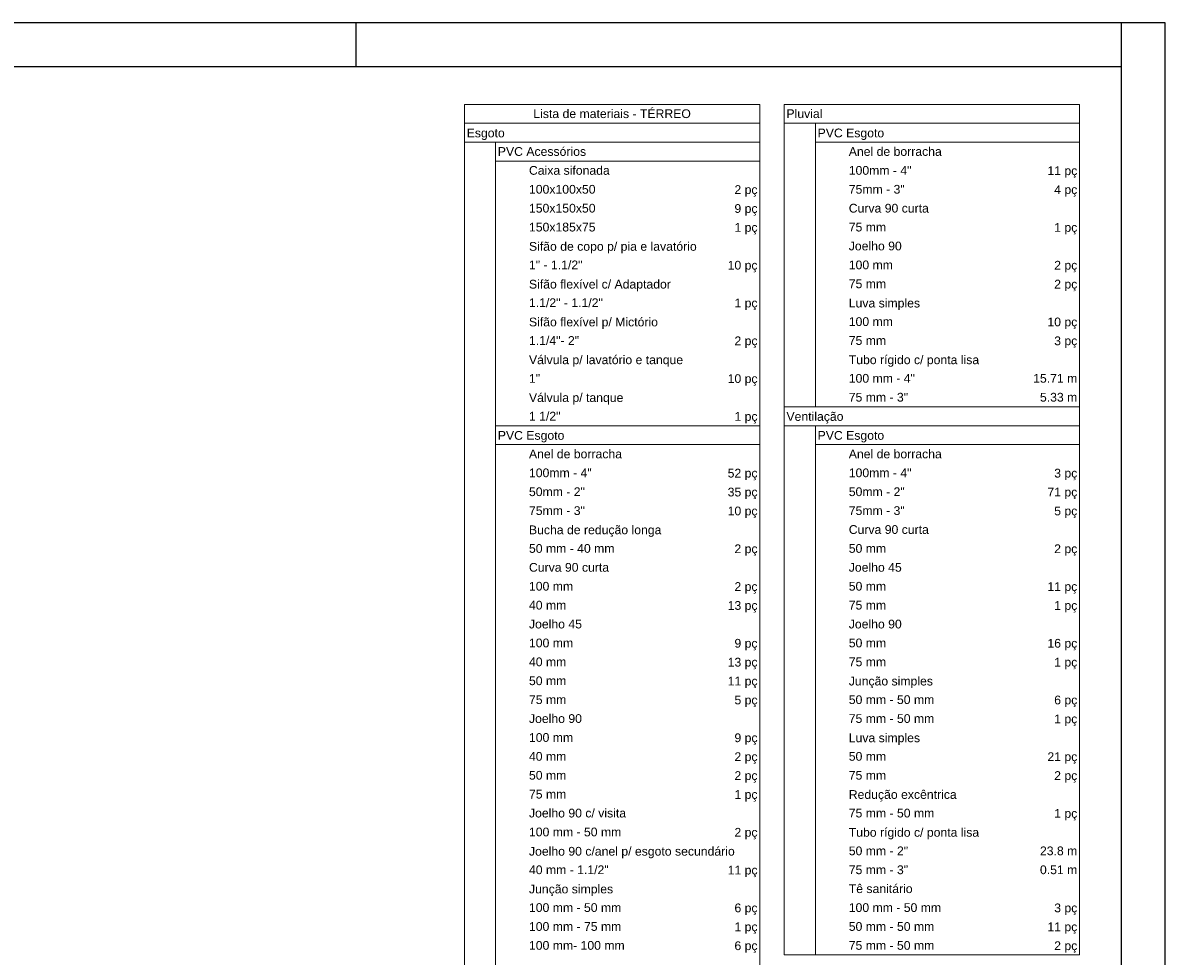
# Model space of a CAD drawing. Header units: millimetres. Extents: x 567 to 934, y -1 to 364.
# Tile 241 of 256: x 691 to 717, y 98 to 119. Entities that reach past the tile are written whole.
import ezdxf

# ---------------------------------------------------------------- set-up
doc = ezdxf.new("R2010")
doc.units = ezdxf.units.MM
doc.header["$MEASUREMENT"] = 0
doc.linetypes.add('NULL', pattern=[0])
doc.layers.get('0').update_dxf_attribs({"lineweight": 18})
doc.layers.add('DI-Hachuras Tabelas', color=251, linetype='Continuous', lineweight=0)
doc.layers.add('DI-Tabelas', color=7, linetype='Continuous', lineweight=13)
doc.layers.add('FOLHA_PADRÃO', color=7, linetype='Continuous')
doc.styles.add('Arial', font='arial.ttf')

# ---------------------------------------------------------------- blocks, each defined once
blk = doc.blocks.new('A1EST. 1500')
at = {"layer": 'FOLHA_PADRÃO', "color": 1, "linetype": 'Continuous'}
for p, q in [((150.008, 59.4), (0, 59.4)), ((131.5, 59.4), (131.5, 58.4)), ((149, 59.4), (149, 58.4)), ((150, 59.4), (150, 0))]:
    blk.add_line(p, q, dxfattribs=at)
at = {"layer": 'FOLHA_PADRÃO', "color": 6, "linetype": 'Continuous'}
blk.add_lwpolyline([(149, 58.4), (149, 1), (1, 1), (1, 58.4), (149, 58.4)], dxfattribs=at)

msp = doc.modelspace()

# ---------------------------------------------------------------- linework, layer by layer
at = {"layer": 'DI-Hachuras Tabelas'}
msp.add_lwpolyline([(701.435, 117.563), (708.186, 117.563), (708.186, 117.131), (701.435, 117.131), (701.435, 117.563)], dxfattribs=at)
at = {"layer": 'DI-Tabelas'}
for p, q in [((701.435, 117.131), (701.435, 117.563)), ((701.435, 117.563), (708.186, 117.563)), ((708.186, 117.563), (708.186, 117.131)), ((709.46, 117.563), (708.747, 117.563)), ((708.747, 117.131), (708.747, 117.563)), ((710.172, 117.563), (709.46, 117.563)), ((713.21, 117.563), (710.172, 117.563)), ((715.498, 117.563), (713.21, 117.563)), ((715.498, 117.563), (715.498, 117.131)), ((708.186, 117.131), (701.435, 117.131)), ((701.435, 116.699), (701.435, 117.131)), ((708.186, 117.131), (708.186, 116.699)), ((715.498, 117.131), (708.747, 117.131)), ((708.747, 116.699), (708.747, 117.131)), ((709.46, 117.131), (709.46, 116.699)), ((715.498, 117.131), (715.498, 116.699)), ((708.186, 116.699), (701.435, 116.699)), ((701.435, 116.267), (701.435, 116.699)), ((702.147, 116.699), (702.147, 116.267)), ((708.186, 116.699), (708.186, 116.267)), ((708.747, 116.267), (708.747, 116.699)), ((715.498, 116.699), (709.46, 116.699)), ((709.46, 116.699), (709.46, 116.267)), ((715.498, 116.699), (715.498, 116.267)), ((701.435, 115.835), (701.435, 116.267)), ((708.186, 116.267), (702.147, 116.267)), ((702.147, 116.267), (702.147, 115.835)), ((708.186, 116.267), (708.186, 115.835)), ((708.747, 115.835), (708.747, 116.267)), ((709.46, 116.267), (709.46, 115.835)), ((715.498, 116.267), (715.498, 115.835)), ((701.435, 115.403), (701.435, 115.835)), ((702.147, 115.835), (702.147, 115.403)), ((708.186, 115.835), (708.186, 115.403)), ((708.747, 115.403), (708.747, 115.835)), ((709.46, 115.835), (709.46, 115.403)), ((715.498, 115.835), (715.498, 115.403)), ((701.435, 114.971), (701.435, 115.403)), ((702.147, 115.403), (702.147, 114.971)), ((708.186, 115.403), (708.186, 114.971)), ((708.747, 114.971), (708.747, 115.403)), ((709.46, 115.403), (709.46, 114.971)), ((715.498, 115.403), (715.498, 114.971)), ((701.435, 114.539), (701.435, 114.971)), ((702.147, 114.971), (702.147, 114.539)), ((708.186, 114.971), (708.186, 114.539)), ((708.747, 114.539), (708.747, 114.971)), ((709.46, 114.971), (709.46, 114.539)), ((715.498, 114.971), (715.498, 114.539)), ((701.435, 114.107), (701.435, 114.539)), ((702.147, 114.539), (702.147, 114.107)), ((708.186, 114.539), (708.186, 114.107)), ((708.747, 114.107), (708.747, 114.539)), ((709.46, 114.539), (709.46, 114.107)), ((715.498, 114.539), (715.498, 114.107)), ((701.435, 113.675), (701.435, 114.107)), ((702.147, 114.107), (702.147, 113.675)), ((708.186, 114.107), (708.186, 113.675)), ((708.747, 113.675), (708.747, 114.107)), ((709.46, 114.107), (709.46, 113.675)), ((715.498, 114.107), (715.498, 113.675)), ((701.435, 113.243), (701.435, 113.675)), ((702.147, 113.675), (702.147, 113.243)), ((708.186, 113.675), (708.186, 113.243)), ((708.747, 113.243), (708.747, 113.675)), ((709.46, 113.675), (709.46, 113.243)), ((715.498, 113.675), (715.498, 113.243)), ((701.435, 112.811), (701.435, 113.243)), ((702.147, 113.243), (702.147, 112.811)), ((708.186, 113.243), (708.186, 112.811)), ((708.747, 112.811), (708.747, 113.243)), ((709.46, 113.243), (709.46, 112.811)), ((715.498, 113.243), (715.498, 112.811)), ((701.435, 112.379), (701.435, 112.811)), ((702.147, 112.811), (702.147, 112.379)), ((708.186, 112.811), (708.186, 112.379)), ((708.747, 112.379), (708.747, 112.811)), ((709.46, 112.811), (709.46, 112.379)), ((715.498, 112.811), (715.498, 112.379)), ((701.435, 111.947), (701.435, 112.379)), ((702.147, 112.379), (702.147, 111.947)), ((708.186, 112.379), (708.186, 111.947)), ((708.747, 111.947), (708.747, 112.379)), ((709.46, 112.379), (709.46, 111.947)), ((715.498, 112.379), (715.498, 111.947)), ((701.435, 111.515), (701.435, 111.947)), ((702.147, 111.947), (702.147, 111.515)), ((708.186, 111.947), (708.186, 111.515)), ((708.747, 111.515), (708.747, 111.947)), ((709.46, 111.947), (709.46, 111.515)), ((715.498, 111.947), (715.498, 111.515)), ((701.435, 111.083), (701.435, 111.515)), ((702.147, 111.515), (702.147, 111.083)), ((708.186, 111.515), (708.186, 111.083)), ((708.747, 111.083), (708.747, 111.515)), ((709.46, 111.515), (709.46, 111.083)), ((715.498, 111.515), (715.498, 111.083)), ((701.435, 110.651), (701.435, 111.083)), ((702.147, 111.083), (702.147, 110.651)), ((708.186, 111.083), (708.186, 110.651)), ((708.747, 110.651), (708.747, 111.083)), ((709.46, 111.083), (709.46, 110.651)), ((715.498, 111.083), (715.498, 110.651)), ((701.435, 110.219), (701.435, 110.651)), ((702.147, 110.651), (702.147, 110.219)), ((708.186, 110.651), (708.186, 110.219)), ((709.46, 110.651), (708.747, 110.651)), ((708.747, 110.219), (708.747, 110.651)), ((710.172, 110.651), (709.46, 110.651)), ((713.21, 110.651), (710.172, 110.651)), ((715.498, 110.651), (713.21, 110.651)), ((715.498, 110.651), (715.498, 110.219)), ((701.435, 109.787), (701.435, 110.219)), ((702.859, 110.219), (702.147, 110.219)), ((702.147, 110.219), (702.147, 109.787)), ((705.897, 110.219), (702.859, 110.219)), ((708.186, 110.219), (705.897, 110.219)), ((708.186, 110.219), (708.186, 109.787)), ((715.498, 110.219), (708.747, 110.219)), ((708.747, 109.787), (708.747, 110.219)), ((709.46, 110.219), (709.46, 109.787)), ((715.498, 110.219), (715.498, 109.787)), ((701.435, 109.355), (701.435, 109.787)), ((708.186, 109.787), (702.147, 109.787)), ((702.147, 109.787), (702.147, 109.355)), ((708.186, 109.787), (708.186, 109.355)), ((708.747, 109.355), (708.747, 109.787)), ((715.498, 109.787), (709.46, 109.787)), ((709.46, 109.787), (709.46, 109.355)), ((715.498, 109.787), (715.498, 109.355)), ((701.435, 108.923), (701.435, 109.355)), ((702.147, 109.355), (702.147, 108.923)), ((708.186, 109.355), (708.186, 108.923)), ((708.747, 108.923), (708.747, 109.355)), ((709.46, 109.355), (709.46, 108.923)), ((715.498, 109.355), (715.498, 108.923)), ((701.435, 108.491), (701.435, 108.923)), ((702.147, 108.923), (702.147, 108.491)), ((708.186, 108.923), (708.186, 108.491)), ((708.747, 108.491), (708.747, 108.923)), ((709.46, 108.923), (709.46, 108.491)), ((715.498, 108.923), (715.498, 108.491)), ((701.435, 108.059), (701.435, 108.491)), ((702.147, 108.491), (702.147, 108.059)), ((708.186, 108.491), (708.186, 108.059)), ((708.747, 108.059), (708.747, 108.491)), ((709.46, 108.491), (709.46, 108.059)), ((715.498, 108.491), (715.498, 108.059)), ((701.435, 107.627), (701.435, 108.059)), ((702.147, 108.059), (702.147, 107.627)), ((708.186, 108.059), (708.186, 107.627)), ((708.747, 107.627), (708.747, 108.059)), ((709.46, 108.059), (709.46, 107.627)), ((715.498, 108.059), (715.498, 107.627)), ((701.435, 107.195), (701.435, 107.627)), ((702.147, 107.627), (702.147, 107.195)), ((708.186, 107.627), (708.186, 107.195)), ((708.747, 107.195), (708.747, 107.627)), ((709.46, 107.627), (709.46, 107.195)), ((715.498, 107.627), (715.498, 107.195)), ((701.435, 106.763), (701.435, 107.195)), ((702.147, 107.195), (702.147, 106.763)), ((708.186, 107.195), (708.186, 106.763)), ((708.747, 106.763), (708.747, 107.195)), ((709.46, 107.195), (709.46, 106.763)), ((715.498, 107.195), (715.498, 106.763)), ((701.435, 106.331), (701.435, 106.763)), ((702.147, 106.763), (702.147, 106.331)), ((708.186, 106.763), (708.186, 106.331)), ((708.747, 106.331), (708.747, 106.763)), ((709.46, 106.763), (709.46, 106.331)), ((715.498, 106.763), (715.498, 106.331)), ((701.435, 105.899), (701.435, 106.331)), ((702.147, 106.331), (702.147, 105.899)), ((708.186, 106.331), (708.186, 105.899)), ((708.747, 105.899), (708.747, 106.331)), ((709.46, 106.331), (709.46, 105.899)), ((715.498, 106.331), (715.498, 105.899)), ((701.435, 105.467), (701.435, 105.899)), ((702.147, 105.899), (702.147, 105.467)), ((708.186, 105.899), (708.186, 105.467)), ((708.747, 105.467), (708.747, 105.899)), ((709.46, 105.899), (709.46, 105.467)), ((715.498, 105.899), (715.498, 105.467)), ((701.435, 105.035), (701.435, 105.467)), ((702.147, 105.467), (702.147, 105.035)), ((708.186, 105.467), (708.186, 105.035)), ((708.747, 105.035), (708.747, 105.467)), ((709.46, 105.467), (709.46, 105.035)), ((715.498, 105.467), (715.498, 105.035)), ((701.435, 104.603), (701.435, 105.035)), ((702.147, 105.035), (702.147, 104.603)), ((708.186, 105.035), (708.186, 104.603)), ((708.747, 104.603), (708.747, 105.035)), ((709.46, 105.035), (709.46, 104.603)), ((715.498, 105.035), (715.498, 104.603)), ((701.435, 104.171), (701.435, 104.603)), ((702.147, 104.603), (702.147, 104.171)), ((708.186, 104.603), (708.186, 104.171)), ((708.747, 104.171), (708.747, 104.603)), ((709.46, 104.603), (709.46, 104.171)), ((715.498, 104.603), (715.498, 104.171)), ((701.435, 103.739), (701.435, 104.171)), ((702.147, 104.171), (702.147, 103.739)), ((708.186, 104.171), (708.186, 103.739)), ((708.747, 103.739), (708.747, 104.171)), ((709.46, 104.171), (709.46, 103.739)), ((715.498, 104.171), (715.498, 103.739)), ((701.435, 103.307), (701.435, 103.739)), ((702.147, 103.739), (702.147, 103.307)), ((708.186, 103.739), (708.186, 103.307)), ((708.747, 103.307), (708.747, 103.739)), ((709.46, 103.739), (709.46, 103.307)), ((715.498, 103.739), (715.498, 103.307)), ((701.435, 102.875), (701.435, 103.307)), ((702.147, 103.307), (702.147, 102.875)), ((708.186, 103.307), (708.186, 102.875)), ((708.747, 102.875), (708.747, 103.307)), ((709.46, 103.307), (709.46, 102.875)), ((715.498, 103.307), (715.498, 102.875)), ((701.435, 102.443), (701.435, 102.875)), ((702.147, 102.875), (702.147, 102.443)), ((708.186, 102.875), (708.186, 102.443)), ((708.747, 102.443), (708.747, 102.875)), ((709.46, 102.875), (709.46, 102.443)), ((715.498, 102.875), (715.498, 102.443)), ((701.435, 102.011), (701.435, 102.443)), ((702.147, 102.443), (702.147, 102.011)), ((708.186, 102.443), (708.186, 102.011)), ((708.747, 102.011), (708.747, 102.443)), ((709.46, 102.443), (709.46, 102.011)), ((715.498, 102.443), (715.498, 102.011)), ((701.435, 101.579), (701.435, 102.011)), ((702.147, 102.011), (702.147, 101.579)), ((708.186, 102.011), (708.186, 101.579)), ((708.747, 101.579), (708.747, 102.011)), ((709.46, 102.011), (709.46, 101.579)), ((715.498, 102.011), (715.498, 101.579)), ((701.435, 101.147), (701.435, 101.579)), ((702.147, 101.579), (702.147, 101.147)), ((708.186, 101.579), (708.186, 101.147)), ((708.747, 101.147), (708.747, 101.579)), ((709.46, 101.579), (709.46, 101.147)), ((715.498, 101.579), (715.498, 101.147)), ((701.435, 100.715), (701.435, 101.147)), ((702.147, 101.147), (702.147, 100.715)), ((708.186, 101.147), (708.186, 100.715)), ((708.747, 100.715), (708.747, 101.147)), ((709.46, 101.147), (709.46, 100.715)), ((715.498, 101.147), (715.498, 100.715)), ((701.435, 100.283), (701.435, 100.715)), ((702.147, 100.715), (702.147, 100.283)), ((708.186, 100.715), (708.186, 100.283)), ((708.747, 100.283), (708.747, 100.715)), ((709.46, 100.715), (709.46, 100.283)), ((715.498, 100.715), (715.498, 100.283)), ((701.435, 99.851), (701.435, 100.283)), ((702.147, 100.283), (702.147, 99.851)), ((708.186, 100.283), (708.186, 99.851)), ((708.747, 99.851), (708.747, 100.283)), ((709.46, 100.283), (709.46, 99.851)), ((715.498, 100.283), (715.498, 99.851)), ((701.435, 99.419), (701.435, 99.851)), ((702.147, 99.851), (702.147, 99.419)), ((708.186, 99.851), (708.186, 99.419)), ((708.747, 99.419), (708.747, 99.851)), ((709.46, 99.851), (709.46, 99.419)), ((715.498, 99.851), (715.498, 99.419)), ((701.435, 98.987), (701.435, 99.419)), ((702.147, 99.419), (702.147, 98.987)), ((708.186, 99.419), (708.186, 98.987)), ((708.747, 98.987), (708.747, 99.419)), ((709.46, 99.419), (709.46, 98.987)), ((715.498, 99.419), (715.498, 98.987)), ((701.435, 98.555), (701.435, 98.987)), ((702.147, 98.987), (702.147, 98.555)), ((708.186, 98.987), (708.186, 98.555)), ((708.747, 98.555), (708.747, 98.987)), ((709.46, 98.987), (709.46, 98.555)), ((715.498, 98.987), (715.498, 98.555)), ((701.435, 98.123), (701.435, 98.555)), ((702.147, 98.555), (702.147, 98.123)), ((708.186, 98.555), (708.186, 98.123)), ((708.747, 98.123), (708.747, 98.555)), ((709.46, 98.555), (709.46, 98.123)), ((715.498, 98.555), (715.498, 98.123)), ((701.435, 97.691), (701.435, 98.123)), ((702.147, 98.123), (702.147, 97.691)), ((708.186, 98.123), (708.186, 97.691)), ((709.46, 98.123), (708.747, 98.123)), ((710.172, 98.123), (709.46, 98.123)), ((713.21, 98.123), (710.172, 98.123)), ((715.498, 98.123), (713.21, 98.123))]:
    msp.add_line(p, q, dxfattribs=at)

# ---------------------------------------------------------------- block references
msp.add_blockref('A1EST. 1500', (567.449, 60.026))

# ---------------------------------------------------------------- texts
at = {"layer": 'DI-Tabelas', "linetype": 'NULL', "char_height": 0.2, "line_spacing_factor": 0.6, "style": 'Arial'}
for s, insert, width, attachment_point in [('Lista de materiais - TÉRREO', (704.81, 117.247), 7.20396, 8), ('Pluvial', (708.797, 117.247), 1.64604, 7), ('Esgoto', (701.485, 116.749), 1.73963, 7), ('PVC Esgoto', (709.51, 116.749), 3.04421, 7), ('PVC Acessórios', (702.197, 116.383), 4.0378, 7), ('Anel de borracha', (710.222, 116.383), 4.25488, 7), ('Caixa sifonada', (702.909, 115.951), 3.69604, 7), ('100mm - 4"', (710.222, 115.951), 2.8686, 7), ('11 pç', (715.448, 115.885), 1.36677, 9), ('100x100x50', (702.909, 115.519), 3.04451, 7), ('2 pç', (708.136, 115.453), 1.0561, 9), ('75mm - 3"', (710.222, 115.519), 2.55793, 7), ('4 pç', (715.448, 115.453), 1.0561, 9), ('150x150x50', (702.909, 115.087), 3.04451, 7), ('9 pç', (708.136, 115.021), 1.0561, 9), ('Curva 90 curta', (710.222, 115.087), 3.66433, 7), ('150x185x75', (702.909, 114.655), 3.04451, 7), ('1 pç', (708.136, 114.589), 1.0561, 9), ('75 mm', (710.222, 114.655), 1.70762, 7), ('1 pç', (715.448, 114.589), 1.0561, 9), ('Sifão de copo p/ pia e lavatório', (702.909, 114.157), 7.67104, 7), ('Joelho 90', (710.222, 114.223), 2.42287, 7), ('1" - 1.1/2"', (702.909, 113.791), 2.44634, 7), ('10 pç', (708.136, 113.725), 1.36677, 9), ('100 mm', (710.222, 113.791), 2.01829, 7), ('2 pç', (715.448, 113.725), 1.0561, 9), ('Sifão flexível c/ Adaptador', (702.909, 113.293), 6.49085, 7), ('75 mm', (710.222, 113.359), 1.70762, 7), ('2 pç', (715.448, 113.293), 1.0561, 9), ('1.1/2" - 1.1/2"', (702.909, 112.927), 3.37805, 7), ('1 pç', (708.136, 112.861), 1.0561, 9), ('Luva simples', (710.222, 112.861), 3.26098, 7), ('Sifão flexível p/ Mictório', (702.909, 112.429), 5.8997, 7), ('100 mm', (710.222, 112.495), 2.01829, 7), ('10 pç', (715.448, 112.429), 1.36677, 9), ('1.1/4"- 2"', (702.909, 112.063), 2.29116, 7), ('75 mm', (710.222, 112.063), 1.70762, 7), ('2 pç', (708.136, 111.997), 1.0561, 9), ('3 pç', (715.448, 111.997), 1.0561, 9), ('Válvula p/ lavatório e tanque', (702.909, 111.565), 7.05, 7), ('Tubo rígido c/ ponta lisa', (710.222, 111.565), 5.9625, 7), ('1"', (702.909, 111.199), 0.50915, 7), ('10 pç', (708.136, 111.133), 1.36677, 9), ('100 mm - 4"', (710.222, 111.199), 3.02378, 7), ('15.71 m', (715.448, 111.199), 2.0186, 9), ('75 mm - 3"', (710.222, 110.767), 2.71311, 7), ('5.33 m', (715.448, 110.767), 1.70793, 9), ('Válvula p/ tanque', (702.909, 110.701), 4.31738, 7), ('1 1/2"', (702.909, 110.335), 1.44085, 7), ('1 pç', (708.136, 110.269), 1.0561, 9), ('Ventilação', (708.797, 110.269), 2.60915, 7), ('PVC Esgoto', (702.197, 109.837), 3.04421, 7), ('PVC Esgoto', (709.51, 109.837), 3.04421, 7), ('Anel de borracha', (702.909, 109.471), 4.25488, 7), ('Anel de borracha', (710.222, 109.471), 4.25488, 7), ('100mm - 4"', (702.909, 109.039), 2.8686, 7), ('52 pç', (708.136, 108.973), 1.36677, 9), ('100mm - 4"', (710.222, 109.039), 2.8686, 7), ('3 pç', (715.448, 108.973), 1.0561, 9), ('50mm - 2"', (702.909, 108.607), 2.55793, 7), ('35 pç', (708.136, 108.541), 1.36677, 9), ('50mm - 2"', (710.222, 108.607), 2.55793, 7), ('71 pç', (715.448, 108.541), 1.36677, 9), ('75mm - 3"', (702.909, 108.175), 2.55793, 7), ('75mm - 3"', (710.222, 108.175), 2.55793, 7), ('10 pç', (708.136, 108.109), 1.36677, 9), ('5 pç', (715.448, 108.109), 1.0561, 9), ('Bucha de redução longa', (702.909, 107.677), 6.05701, 7), ('Curva 90 curta', (710.222, 107.743), 3.66433, 7), ('50 mm - 40 mm', (702.909, 107.311), 3.91159, 7), ('2 pç', (708.136, 107.245), 1.0561, 9), ('50 mm', (710.222, 107.311), 1.70762, 7), ('2 pç', (715.448, 107.245), 1.0561, 9), ('Curva 90 curta', (702.909, 106.879), 3.66433, 7), ('Joelho 45', (710.222, 106.879), 2.42287, 7), ('100 mm', (702.909, 106.447), 2.01829, 7), ('2 pç', (708.136, 106.381), 1.0561, 9), ('50 mm', (710.222, 106.447), 1.70762, 7), ('11 pç', (715.448, 106.381), 1.36677, 9), ('40 mm', (702.909, 106.015), 1.70762, 7), ('13 pç', (708.136, 105.949), 1.36677, 9), ('75 mm', (710.222, 106.015), 1.70762, 7), ('1 pç', (715.448, 105.949), 1.0561, 9), ('Joelho 45', (702.909, 105.583), 2.42287, 7), ('Joelho 90', (710.222, 105.583), 2.42287, 7), ('100 mm', (702.909, 105.151), 2.01829, 7), ('9 pç', (708.136, 105.085), 1.0561, 9), ('50 mm', (710.222, 105.151), 1.70762, 7), ('16 pç', (715.448, 105.085), 1.36677, 9), ('40 mm', (702.909, 104.719), 1.70762, 7), ('13 pç', (708.136, 104.653), 1.36677, 9), ('75 mm', (710.222, 104.719), 1.70762, 7), ('1 pç', (715.448, 104.653), 1.0561, 9), ('50 mm', (702.909, 104.287), 1.70762, 7), ('Junção simples', (710.222, 104.221), 3.85122, 7), ('11 pç', (708.136, 104.221), 1.36677, 9), ('75 mm', (702.909, 103.855), 1.70762, 7), ('5 pç', (708.136, 103.789), 1.0561, 9), ('50 mm - 50 mm', (710.222, 103.855), 3.91159, 7), ('6 pç', (715.448, 103.789), 1.0561, 9), ('Joelho 90', (702.909, 103.423), 2.42287, 7), ('75 mm - 50 mm', (710.222, 103.423), 3.91159, 7), ('1 pç', (715.448, 103.357), 1.0561, 9), ('100 mm', (702.909, 102.991), 2.01829, 7), ('9 pç', (708.136, 102.925), 1.0561, 9), ('Luva simples', (710.222, 102.925), 3.26098, 7), ('40 mm', (702.909, 102.559), 1.70762, 7), ('2 pç', (708.136, 102.493), 1.0561, 9), ('50 mm', (710.222, 102.559), 1.70762, 7), ('21 pç', (715.448, 102.493), 1.36677, 9), ('50 mm', (702.909, 102.127), 1.70762, 7), ('2 pç', (708.136, 102.061), 1.0561, 9), ('75 mm', (710.222, 102.127), 1.70762, 7), ('2 pç', (715.448, 102.061), 1.0561, 9), ('75 mm', (702.909, 101.695), 1.70762, 7), ('1 pç', (708.136, 101.629), 1.0561, 9), ('Redução excêntrica', (710.222, 101.629), 4.93841, 7), ('Joelho 90 c/ visita', (702.909, 101.263), 4.44116, 7), ('75 mm - 50 mm', (710.222, 101.263), 3.91159, 7), ('1 pç', (715.448, 101.197), 1.0561, 9), ('100 mm - 50 mm', (702.909, 100.831), 4.22226, 7), ('2 pç', (708.136, 100.765), 1.0561, 9), ('Tubo rígido c/ ponta lisa', (710.222, 100.765), 5.9625, 7), ('Joelho 90 c/anel p/ esgoto secundário', (702.909, 100.333), 9.41098, 7), ('50 mm - 2"', (710.222, 100.399), 2.71311, 7), ('23.8 m', (715.448, 100.399), 1.70793, 9), ('40 mm - 1.1/2"', (702.909, 99.967), 3.64482, 7), ('11 pç', (708.136, 99.901), 1.36677, 9), ('75 mm - 3"', (710.222, 99.967), 2.71311, 7), ('0.51 m', (715.448, 99.967), 1.70793, 9), ('Tê sanitário', (710.222, 99.535), 2.9189, 7), ('Junção simples', (702.909, 99.469), 3.85122, 7), ('100 mm - 50 mm', (702.909, 99.103), 4.22226, 7), ('6 pç', (708.136, 99.037), 1.0561, 9), ('100 mm - 50 mm', (710.222, 99.103), 4.22226, 7), ('3 pç', (715.448, 99.037), 1.0561, 9), ('100 mm - 75 mm', (702.909, 98.671), 4.22226, 7), ('1 pç', (708.136, 98.605), 1.0561, 9), ('50 mm - 50 mm', (710.222, 98.671), 3.91159, 7), ('11 pç', (715.448, 98.605), 1.36677, 9), ('100 mm- 100 mm', (702.909, 98.239), 4.37774, 7), ('75 mm - 50 mm', (710.222, 98.239), 3.91159, 7), ('6 pç', (708.136, 98.173), 1.0561, 9), ('2 pç', (715.448, 98.173), 1.0561, 9)]:
    msp.add_mtext(s, dxfattribs=dict(at, insert=insert, width=width, attachment_point=attachment_point))

doc.saveas('drawing.dxf')
